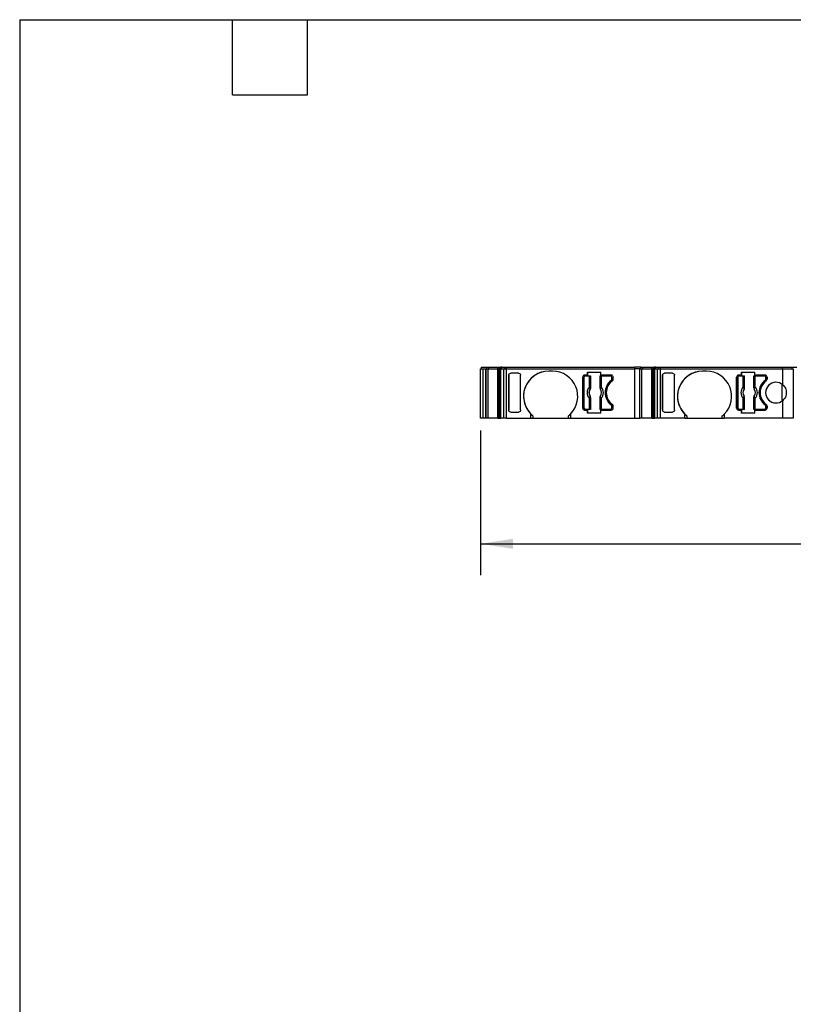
# Model space of a CAD drawing. Header units: millimetres. Extents: x 6 to 273, y 6 to 210.
# Tile 2 of 6: x 6 to 85, y 110 to 210. Entities that reach past the tile are written whole.
import ezdxf

# ---------------------------------------------------------------- set-up
doc = ezdxf.new("R2010")
doc.units = ezdxf.units.MM
doc.linetypes.add('SLD-Solid', pattern=[0])
doc.layers.add('DIMENSIONS', color=140, linetype='SLD-Solid', lineweight=25)
doc.layers.add('TEXT', color=140, linetype='SLD-Solid', lineweight=25)
doc.styles.add('SLDTEXTSTYLE0', font='TXT', dxfattribs={"width": 0.7})
doc.dimstyles.new('SLDDIMSTYLE0', dxfattribs={"dimtxt": 2.158008, "dimasz": 3.302, "dimexe": 0, "dimexo": 0.0625, "dimgap": 0.539502, "dimtad": 0, "dimtih": 1, "dimtoh": 1, "dimrnd": 1e-09, "dimzin": 12, "dimdsep": 46, "dimtxsty": 'SLDTEXTSTYLE0', "dimsah": 1, "dimcen": 0.09, "dimadec": 0, "dimazin": 3, "dimtfac": 1, "dimtofl": 0, "dimtmove": 0, "dimatfit": 3, "dimfxl": 0, "dimfrac": 2, "dimtolj": 1, "dimtzin": 12, "dimarcsym": 0})

# ---------------------------------------------------------------- blocks, each defined once
blk = doc.blocks.new('_D_4')
at = {"layer": 'DIMENSIONS'}
for p, q in [((53.118, 167.837), (53.118, 153.156)), ((133.205, 167.837), (133.205, 153.156)), ((53.118, 156.331), (89.065, 156.331)), ((91.989, 156.331), (91.264, 156.331)), ((91.264, 156.331), (91.264, 152.901)), ((98.401, 156.331), (99.126, 156.331)), ((99.126, 156.331), (99.126, 152.901)), ((133.205, 156.331), (101.325, 156.331)), ((91.264, 152.901), (91.989, 152.901)), ((99.126, 152.901), (98.401, 152.901))]:
    blk.add_line(p, q, dxfattribs=at)
for points in [[(53.118, 156.331), (56.42, 155.823), (56.42, 156.839)], [(133.205, 156.331), (129.903, 156.839), (129.903, 155.823)]]:
    blk.add_solid(points, dxfattribs=at)
at = {"layer": 'DIMENSIONS', "char_height": 2.1167, "attachment_point": 1, "style": 'SLDTEXTSTYLE0'}
for s, insert in [('80.1', (91.989, 159.543)), ('3.15', (91.989, 155.63))]:
    blk.add_mtext(s, dxfattribs=dict(at, insert=insert))

msp = doc.modelspace()

# ---------------------------------------------------------------- linework, layer by layer
for p, q in [((53.118, 169.107), (53.118, 174.107)), ((53.118, 174.107), (53.365, 174.107)), ((53.218, 174.107), (53.218, 174.257)), ((53.218, 174.257), (53.765, 174.257)), ((53.365, 174.107), (53.365, 169.107)), ((53.365, 174.107), (53.665, 174.107)), ((53.665, 169.107), (53.665, 174.107)), ((53.665, 174.107), (53.675, 174.107)), ((53.665, 169.107), (53.665, 174.107)), ((53.675, 169.107), (53.675, 174.107)), ((53.675, 174.107), (53.883, 174.107)), ((53.765, 174.107), (53.765, 174.257)), ((53.765, 174.257), (53.772, 174.257)), ((53.772, 174.107), (53.772, 174.257)), ((53.772, 174.257), (53.961, 174.257)), ((53.883, 169.107), (53.883, 174.107)), ((53.883, 174.107), (54.878, 174.107)), ((53.961, 174.107), (53.961, 174.257)), ((53.961, 174.257), (54.869, 174.257)), ((54.869, 174.107), (54.869, 174.257)), ((54.869, 174.257), (54.911, 174.257)), ((54.878, 169.107), (54.878, 174.107)), ((54.878, 174.107), (54.936, 174.107)), ((54.911, 174.257), (55.056, 174.257)), ((54.936, 174.107), (55.081, 174.107)), ((54.936, 174.007), (55.081, 174.007)), ((54.936, 169.107), (54.936, 174.007)), ((54.959, 174.007), (54.959, 169.107)), ((55.03, 169.107), (55.03, 174.007)), ((55.056, 174.107), (55.056, 174.257)), ((55.056, 174.257), (55.171, 174.257)), ((55.072, 169.107), (55.072, 174.007)), ((55.081, 174.007), (55.081, 174.107)), ((55.081, 174.107), (55.175, 174.107)), ((55.081, 174.007), (55.175, 174.007)), ((55.171, 174.107), (55.171, 174.257)), ((55.29, 174.257), (55.171, 174.257)), ((55.175, 169.107), (55.175, 174.107)), ((55.175, 174.107), (55.477, 174.107)), ((55.29, 174.107), (55.29, 174.257)), ((55.29, 174.257), (55.573, 174.257)), ((55.477, 169.107), (55.477, 174.107)), ((55.477, 174.107), (55.766, 174.107)), ((55.573, 174.107), (55.573, 174.257)), ((55.573, 174.257), (55.766, 174.257)), ((55.766, 174.107), (55.766, 174.257)), ((55.766, 174.257), (68.785, 174.257)), ((55.766, 169.107), (55.766, 174.107)), ((55.766, 174.107), (68.785, 174.107)), ((68.785, 174.107), (68.785, 174.257)), ((69.385, 174.257), (68.785, 174.257)), ((68.785, 169.107), (68.785, 174.107)), ((69.285, 174.107), (68.785, 174.107)), ((69.285, 169.107), (69.285, 174.107)), ((69.285, 174.107), (69.295, 174.107)), ((69.285, 169.107), (69.285, 174.107)), ((69.295, 169.107), (69.295, 174.107)), ((69.295, 174.107), (69.503, 174.107)), ((69.385, 174.107), (69.385, 174.257)), ((69.385, 174.257), (69.392, 174.257)), ((69.385, 174.107), (69.385, 174.257)), ((69.392, 174.107), (69.392, 174.257)), ((69.392, 174.257), (69.581, 174.257)), ((69.503, 169.107), (69.503, 174.107)), ((69.503, 174.107), (70.498, 174.107)), ((69.581, 174.107), (69.581, 174.257)), ((69.581, 174.257), (70.488, 174.257)), ((70.488, 174.107), (70.488, 174.257)), ((70.488, 174.257), (70.53, 174.257)), ((70.498, 169.107), (70.498, 174.107)), ((70.498, 174.107), (70.556, 174.107)), ((70.53, 174.257), (70.675, 174.257)), ((70.556, 174.107), (70.701, 174.107)), ((70.556, 174.007), (70.701, 174.007)), ((70.556, 169.107), (70.556, 174.007)), ((70.579, 174.007), (70.579, 169.107)), ((70.65, 169.107), (70.65, 174.007)), ((70.675, 174.107), (70.675, 174.257)), ((70.675, 174.257), (70.79, 174.257)), ((70.692, 169.107), (70.692, 174.007)), ((70.701, 174.007), (70.701, 174.107)), ((70.701, 174.107), (70.795, 174.107)), ((70.701, 174.007), (70.795, 174.007)), ((70.79, 174.107), (70.79, 174.257)), ((70.91, 174.257), (70.79, 174.257)), ((70.795, 169.107), (70.795, 174.107)), ((70.795, 174.107), (71.096, 174.107)), ((70.91, 174.107), (70.91, 174.257)), ((70.91, 174.257), (71.193, 174.257)), ((71.096, 169.107), (71.096, 174.107)), ((71.096, 174.107), (71.386, 174.107)), ((71.193, 174.107), (71.193, 174.257)), ((71.193, 174.257), (71.386, 174.257)), ((71.386, 174.107), (71.386, 174.257)), ((71.386, 174.257), (83.761, 174.257)), ((71.386, 169.107), (71.386, 174.107)), ((71.386, 174.107), (83.805, 174.107)), ((83.761, 174.107), (83.761, 174.257)), ((83.761, 174.257), (84.762, 174.257)), ((83.805, 172.465), (83.805, 174.107)), ((83.805, 174.107), (84.862, 174.107)), ((84.762, 174.107), (84.762, 174.257)), ((84.762, 174.107), (84.762, 174.257)), ((84.762, 174.257), (85.206, 174.257)), ((84.862, 174.107), (84.862, 169.107)), ((55.978, 173.474), (55.978, 173.456)), ((55.978, 169.89), (55.978, 173.474)), ((55.978, 173.456), (55.978, 169.908)), ((56.986, 173.657), (56.178, 173.657)), ((57.186, 169.908), (57.186, 173.456)), ((60.436, 173.857), (60.036, 173.857)), ((63.486, 173.257), (63.486, 170.107)), ((63.486, 173.257), (63.486, 173.257)), ((63.486, 170.107), (63.486, 173.257)), ((63.611, 173.232), (63.611, 170.132)), ((63.991, 173.457), (63.686, 173.457)), ((63.761, 173.382), (64.17, 173.382)), ((63.991, 173.757), (65.332, 173.757)), ((63.991, 173.757), (63.991, 173.457)), ((63.991, 173.457), (63.991, 173.757)), ((63.991, 173.757), (63.991, 173.757)), ((63.991, 173.457), (63.991, 173.457)), ((64.17, 172.269), (64.17, 173.382)), ((64.17, 173.382), (64.269, 173.382)), ((64.269, 173.382), (64.269, 172.269)), ((64.269, 173.382), (64.279, 173.382)), ((64.279, 172.158), (64.279, 173.382)), ((65.244, 173.382), (65.244, 172.158)), ((65.244, 173.382), (65.253, 173.382)), ((65.253, 172.269), (65.253, 173.382)), ((65.253, 173.382), (65.353, 173.382)), ((65.332, 173.457), (65.332, 173.757)), ((66.386, 173.457), (65.332, 173.457)), ((65.353, 173.382), (65.353, 172.269)), ((65.353, 173.382), (66.311, 173.382)), ((66.461, 173.082), (66.461, 173.232)), ((66.461, 173.232), (66.461, 173.232)), ((66.461, 173.232), (66.461, 173.082)), ((66.461, 173.082), (66.461, 173.082)), ((66.586, 173.057), (66.586, 173.257)), ((71.596, 173.474), (71.596, 173.456)), ((71.596, 169.89), (71.596, 173.474)), ((71.596, 173.456), (71.596, 169.908)), ((72.605, 173.657), (71.796, 173.657)), ((72.805, 169.908), (72.805, 173.456)), ((76.055, 173.857), (75.655, 173.857)), ((79.105, 173.257), (79.105, 170.107)), ((79.105, 173.257), (79.105, 173.257)), ((79.105, 170.107), (79.105, 173.257)), ((79.23, 173.232), (79.23, 170.132)), ((79.61, 173.457), (79.305, 173.457)), ((79.38, 173.382), (79.788, 173.382)), ((79.61, 173.757), (80.951, 173.757)), ((79.61, 173.757), (79.61, 173.457)), ((79.61, 173.457), (79.61, 173.757)), ((79.61, 173.757), (79.61, 173.757)), ((79.61, 173.457), (79.61, 173.457)), ((79.788, 172.269), (79.788, 173.382)), ((79.788, 173.382), (79.888, 173.382)), ((79.888, 173.382), (79.888, 172.269)), ((79.888, 173.382), (79.897, 173.382)), ((79.897, 172.158), (79.897, 173.382)), ((80.863, 173.382), (80.863, 172.158)), ((80.863, 173.382), (80.872, 173.382)), ((80.872, 172.269), (80.872, 173.382)), ((80.872, 173.382), (80.972, 173.382)), ((80.951, 173.457), (80.951, 173.757)), ((82.005, 173.457), (80.951, 173.457)), ((80.972, 173.382), (80.972, 172.269)), ((80.972, 173.382), (81.93, 173.382)), ((82.08, 173.082), (82.08, 173.232)), ((82.08, 173.232), (82.08, 173.232)), ((82.08, 173.232), (82.08, 173.082)), ((82.08, 173.082), (82.08, 173.082)), ((82.205, 173.257), (82.205, 173.057)), ((64.17, 172.269), (64.269, 172.269)), ((65.253, 172.269), (65.353, 172.269)), ((66.381, 172.922), (66.381, 172.922)), ((79.788, 172.269), (79.888, 172.269)), ((80.872, 172.269), (80.972, 172.269)), ((82, 172.922), (82, 172.922)), ((83.716, 170.828), (83.716, 172.536)), ((64.17, 169.982), (64.17, 171.095)), ((64.269, 171.095), (64.17, 171.095)), ((64.269, 171.095), (64.269, 169.982)), ((64.279, 169.982), (64.279, 171.205)), ((65.244, 171.205), (65.244, 169.982)), ((65.253, 169.982), (65.253, 171.095)), ((65.353, 171.095), (65.253, 171.095)), ((65.353, 171.095), (65.353, 169.982)), ((79.788, 169.982), (79.788, 171.095)), ((79.888, 171.095), (79.788, 171.095)), ((79.888, 171.095), (79.888, 169.982)), ((79.897, 169.982), (79.897, 171.205)), ((80.863, 171.205), (80.863, 169.982)), ((80.872, 169.982), (80.872, 171.095)), ((80.972, 171.095), (80.872, 171.095)), ((80.972, 171.095), (80.972, 169.982)), ((63.486, 170.107), (63.486, 170.107)), ((64.17, 169.982), (63.761, 169.982)), ((64.269, 169.982), (64.17, 169.982)), ((64.279, 169.982), (64.269, 169.982)), ((65.253, 169.982), (65.244, 169.982)), ((65.353, 169.982), (65.253, 169.982)), ((66.311, 169.982), (65.353, 169.982)), ((66.381, 170.442), (66.381, 170.442)), ((66.461, 170.132), (66.461, 170.282)), ((66.461, 170.282), (66.461, 170.282)), ((66.461, 170.282), (66.461, 170.132)), ((66.461, 170.132), (66.461, 170.132)), ((66.586, 170.107), (66.586, 170.307)), ((79.105, 170.107), (79.105, 170.107)), ((79.788, 169.982), (79.38, 169.982)), ((79.888, 169.982), (79.788, 169.982)), ((79.897, 169.982), (79.888, 169.982)), ((80.872, 169.982), (80.863, 169.982)), ((80.972, 169.982), (80.872, 169.982)), ((81.93, 169.982), (80.972, 169.982)), ((82, 170.442), (82, 170.442)), ((82.08, 170.132), (82.08, 170.282)), ((82.08, 170.282), (82.08, 170.282)), ((82.08, 170.282), (82.08, 170.132)), ((82.08, 170.132), (82.08, 170.132)), ((82.205, 170.307), (82.205, 170.107)), ((83.805, 169.107), (83.805, 170.899)), ((53.365, 169.107), (53.118, 169.107)), ((53.665, 169.107), (53.365, 169.107)), ((53.675, 169.107), (53.665, 169.107)), ((53.883, 169.107), (53.675, 169.107)), ((54.878, 169.107), (53.883, 169.107)), ((54.878, 169.107), (54.936, 169.107)), ((54.936, 169.107), (54.959, 169.107)), ((54.959, 169.107), (55.03, 169.107)), ((55.03, 169.107), (55.072, 169.107)), ((55.072, 169.107), (55.175, 169.107)), ((55.477, 169.107), (55.175, 169.107)), ((55.766, 169.107), (55.477, 169.107)), ((55.766, 169.107), (58.236, 169.107)), ((55.978, 169.908), (55.978, 169.89)), ((56.178, 169.707), (56.986, 169.707)), ((58.236, 169.107), (58.236, 169.501)), ((58.236, 169.107), (58.436, 169.107)), ((58.436, 169.321), (58.436, 169.107)), ((58.436, 169.107), (62.036, 169.107)), ((62.036, 169.107), (62.036, 169.321)), ((62.036, 169.107), (62.236, 169.107)), ((62.236, 169.501), (62.236, 169.107)), ((62.236, 169.107), (68.785, 169.107)), ((63.686, 169.907), (63.991, 169.907)), ((63.991, 169.907), (63.991, 169.607)), ((63.991, 169.607), (63.991, 169.907)), ((63.991, 169.907), (63.991, 169.907)), ((65.332, 169.607), (63.991, 169.607)), ((63.991, 169.607), (63.991, 169.607)), ((65.332, 169.607), (65.332, 169.907)), ((65.332, 169.907), (66.386, 169.907)), ((68.785, 169.107), (69.285, 169.107)), ((69.295, 169.107), (69.285, 169.107)), ((69.503, 169.107), (69.295, 169.107)), ((70.498, 169.107), (69.503, 169.107)), ((70.498, 169.107), (70.556, 169.107)), ((70.556, 169.107), (70.579, 169.107)), ((70.579, 169.107), (70.65, 169.107)), ((70.65, 169.107), (70.692, 169.107)), ((70.692, 169.107), (70.795, 169.107)), ((71.096, 169.107), (70.795, 169.107)), ((71.386, 169.107), (71.096, 169.107)), ((73.855, 169.107), (71.386, 169.107)), ((71.596, 169.908), (71.596, 169.89)), ((71.796, 169.707), (72.605, 169.707)), ((73.855, 169.107), (73.855, 169.501)), ((73.855, 169.107), (74.055, 169.107)), ((74.055, 169.321), (74.055, 169.107)), ((74.055, 169.107), (77.655, 169.107)), ((77.655, 169.107), (77.655, 169.321)), ((77.655, 169.107), (77.855, 169.107)), ((77.855, 169.501), (77.855, 169.107)), ((83.805, 169.107), (77.855, 169.107)), ((79.305, 169.907), (79.61, 169.907)), ((79.61, 169.907), (79.61, 169.607)), ((79.61, 169.907), (79.61, 169.907)), ((79.61, 169.607), (79.61, 169.907)), ((80.951, 169.607), (79.61, 169.607)), ((79.61, 169.607), (79.61, 169.607)), ((80.951, 169.607), (80.951, 169.907)), ((80.951, 169.907), (82.005, 169.907)), ((84.862, 169.107), (83.805, 169.107))]:
    msp.add_line(p, q)
at = {"flags": 128}
for points in [[(64.243, 172.044), (64.242, 172.045), (64.241, 172.045)], [(64.272, 172.161), (64.276, 172.159), (64.279, 172.158)], [(65.244, 172.158), (65.248, 172.16), (65.25, 172.161)], [(65.281, 172.045), (65.28, 172.045), (65.28, 172.044)], [(79.862, 172.044), (79.861, 172.045), (79.86, 172.045)], [(79.891, 172.161), (79.895, 172.159), (79.897, 172.158)], [(80.863, 172.158), (80.866, 172.16), (80.869, 172.161)], [(80.9, 172.045), (80.899, 172.045), (80.898, 172.044)], [(64.241, 171.319), (64.242, 171.319), (64.243, 171.32)], [(64.279, 171.205), (64.275, 171.204), (64.272, 171.203)], [(65.25, 171.203), (65.247, 171.205), (65.244, 171.205)], [(65.28, 171.32), (65.281, 171.319), (65.281, 171.319)], [(79.86, 171.319), (79.861, 171.319), (79.862, 171.32)], [(79.897, 171.205), (79.894, 171.204), (79.891, 171.203)], [(80.869, 171.203), (80.865, 171.205), (80.863, 171.205)], [(80.898, 171.32), (80.899, 171.319), (80.9, 171.319)]]:
    msp.add_lwpolyline(points, dxfattribs=at)
for centre, radius, start, end in [((60.036, 171.307), 2.55, 90, 225.09914), ((60.036, 171.307), 2.55, 90, 231.13768), ((60.436, 171.307), 2.55, 314.90088, 89.99999), ((63.686, 173.257), 0.2, 90, 180), ((63.686, 173.257), 0.2, 90, 180), ((63.761, 173.232), 0.15, 90, 180), ((66.311, 173.232), 0.15, 0, 90), ((66.311, 173.232), 0.15, 0, 90), ((66.261, 173.082), 0.2, 306.8699, 0), ((66.261, 173.082), 0.2, 306.87005, 0), ((66.386, 173.257), 0.2, 0, 90), ((66.386, 173.057), 0.2, 306.03188, 0), ((75.655, 171.307), 2.55, 90, 225.09914), ((75.655, 171.307), 2.55, 90, 231.13764), ((76.055, 171.307), 2.55, 314.90088, 89.99999), ((79.305, 173.257), 0.2, 90, 180), ((79.305, 173.257), 0.2, 90, 180), ((79.38, 173.232), 0.15, 90, 180), ((81.93, 173.232), 0.15, 0, 90), ((81.93, 173.232), 0.15, 0, 90), ((81.88, 173.082), 0.2, 306.8699, 0), ((81.88, 173.082), 0.2, 306.87005, 0), ((82.005, 173.257), 0.2, 0, 90), ((82.005, 173.057), 0.2, 306.03188, 0), ((64.761, 171.682), 0.833, 135.23629, 224.76371), ((64.761, 171.682), 0.634, 145.08334, 214.91666), ((64.761, 171.682), 0.633, 145.05031, 214.94969), ((64.208, 172.175), 0.066, 289.96147, 346.89449), ((65.315, 172.175), 0.066, 193.10543, 250.03853), ((64.761, 171.682), 0.633, 325.05032, 34.94968), ((64.761, 171.682), 0.634, 325.08334, 34.91666), ((64.761, 171.682), 0.833, 315.23629, 44.76371), ((67.311, 171.682), 1.55, 126.8699, 233.1301), ((67.311, 171.682), 1.55, 126.86988, 233.13012), ((67.386, 171.682), 1.5, 126.03188, 233.96812), ((80.38, 171.682), 0.833, 135.23629, 224.76371), ((80.38, 171.682), 0.634, 145.08334, 214.91666), ((80.38, 171.682), 0.633, 145.05032, 214.94968), ((79.827, 172.175), 0.066, 289.96147, 346.89449), ((80.933, 172.175), 0.066, 193.10543, 250.03853), ((80.38, 171.682), 0.633, 325.05032, 34.94968), ((80.38, 171.682), 0.634, 325.08334, 34.91666), ((80.38, 171.682), 0.833, 315.23629, 44.76371), ((82.93, 171.682), 1.55, 126.8699, 233.1301), ((82.93, 171.682), 1.55, 126.86988, 233.13012), ((83.005, 171.682), 1.5, 126.03188, 233.96812), ((83.105, 171.682), 1.05, 48.19046, 311.80954), ((83.105, 171.682), 1.05, 90, 270), ((64.208, 171.188), 0.066, 13.10551, 70.03853), ((65.315, 171.188), 0.066, 109.96147, 166.89457), ((79.827, 171.188), 0.066, 13.10551, 70.03853), ((80.933, 171.188), 0.066, 109.96147, 166.89457), ((63.686, 170.107), 0.2, 180, 270), ((63.686, 170.107), 0.2, 180, 270.00054), ((63.761, 170.132), 0.15, 180, 270), ((66.311, 170.132), 0.15, 270, 0), ((66.311, 170.132), 0.15, 270.00025, 0), ((66.261, 170.282), 0.2, 0, 53.1301), ((66.261, 170.282), 0.2, 0, 53.12995), ((66.386, 170.107), 0.2, 270, 0), ((66.386, 170.307), 0.2, 0, 53.96812), ((79.305, 170.107), 0.2, 180, 270), ((79.305, 170.107), 0.2, 180, 270.00052), ((79.38, 170.132), 0.15, 180, 270), ((81.93, 170.132), 0.15, 270, 0), ((81.93, 170.132), 0.15, 270.00025, 0), ((81.88, 170.282), 0.2, 0, 53.1301), ((81.88, 170.282), 0.2, 0, 53.12995), ((82.005, 170.107), 0.2, 270, 0), ((82.005, 170.307), 0.2, 0, 53.96812)]:
    msp.add_arc(centre, radius, start, end)
for points, knots in [([(55.978, 173.456), (55.978, 173.504), (55.997, 173.559), (56.075, 173.637), (56.131, 173.657), (56.178, 173.657)], [0, 0, 0, 0, 0.5, 0.5, 1, 1, 1, 1]), ([(56.986, 173.657), (57.033, 173.657), (57.089, 173.637), (57.167, 173.559), (57.186, 173.504), (57.186, 173.456)], [0, 0, 0, 0, 0.5, 0.5, 1, 1, 1, 1]), ([(71.596, 173.456), (71.596, 173.504), (71.616, 173.559), (71.694, 173.637), (71.749, 173.657), (71.796, 173.657)], [0, 0, 0, 0, 0.5, 0.5, 1, 1, 1, 1]), ([(72.605, 173.657), (72.652, 173.657), (72.707, 173.637), (72.785, 173.559), (72.805, 173.504), (72.805, 173.456)], [0, 0, 0, 0, 0.5, 0.5, 1, 1, 1, 1]), ([(64.272, 172.161), (64.272, 172.144), (64.271, 172.103), (64.253, 172.067), (64.241, 172.045)], [0, 0, 0, 0, 0.389276, 1, 1, 1, 1]), ([(64.243, 172.044), (64.247, 172.05), (64.25, 172.055), (64.253, 172.061), (64.256, 172.066), (64.259, 172.072), (64.262, 172.078), (64.265, 172.084), (64.267, 172.09), (64.269, 172.096), (64.27, 172.099), (64.271, 172.102), (64.272, 172.105), (64.273, 172.112), (64.275, 172.118), (64.276, 172.124), (64.276, 172.127), (64.277, 172.131), (64.277, 172.134), (64.278, 172.142), (64.279, 172.15), (64.279, 172.158)], [0, 0, 0, 0, 0.0000193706, 0.0000193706, 0.0000193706, 0.0000387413, 0.0000387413, 0.0000387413, 0.0000581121, 0.0000581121, 0.0000581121, 0.0000677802, 0.0000677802, 0.0000677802, 0.0000871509, 0.0000871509, 0.0000871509, 0.0000968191, 0.0000968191, 0.0000968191, 0.0001214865, 0.0001214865, 0.0001214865, 0.0001214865]), ([(65.244, 172.158), (65.244, 172.152), (65.244, 172.146), (65.245, 172.139), (65.245, 172.133), (65.246, 172.126), (65.248, 172.12), (65.249, 172.114), (65.25, 172.107), (65.252, 172.101), (65.253, 172.098), (65.254, 172.095), (65.255, 172.092), (65.257, 172.086), (65.26, 172.08), (65.263, 172.074), (65.264, 172.071), (65.265, 172.068), (65.267, 172.065), (65.271, 172.058), (65.275, 172.051), (65.28, 172.044)], [0, 0, 0, 0, 0.0000193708, 0.0000193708, 0.0000193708, 0.0000387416, 0.0000387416, 0.0000387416, 0.0000581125, 0.0000581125, 0.0000581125, 0.0000677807, 0.0000677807, 0.0000677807, 0.0000871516, 0.0000871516, 0.0000871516, 0.0000968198, 0.0000968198, 0.0000968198, 0.0001214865, 0.0001214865, 0.0001214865, 0.0001214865]), ([(65.292, 172.113), (65.289, 172.106), (65.282, 172.089), (65.277, 172.065), (65.28, 172.052), (65.281, 172.045)], [0, 0, 0, 0, 0.265902, 0.599333, 1, 1, 1, 1]), ([(65.353, 172.269), (65.348, 172.254), (65.338, 172.225), (65.322, 172.183), (65.306, 172.144), (65.297, 172.123), (65.292, 172.113)], [0, 0, 0, 0, 0.251221, 0.500849, 0.763425, 1, 1, 1, 1]), ([(79.891, 172.161), (79.89, 172.144), (79.889, 172.103), (79.871, 172.067), (79.86, 172.045)], [0, 0, 0, 0, 0.389276, 1, 1, 1, 1]), ([(79.862, 172.044), (79.865, 172.05), (79.869, 172.055), (79.872, 172.061), (79.875, 172.066), (79.878, 172.072), (79.881, 172.078), (79.883, 172.084), (79.885, 172.09), (79.887, 172.096), (79.889, 172.099), (79.889, 172.102), (79.89, 172.105), (79.892, 172.112), (79.893, 172.118), (79.895, 172.124), (79.895, 172.127), (79.896, 172.131), (79.896, 172.134), (79.897, 172.142), (79.897, 172.15), (79.897, 172.158)], [0, 0, 0, 0, 0.0000193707, 0.0000193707, 0.0000193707, 0.0000387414, 0.0000387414, 0.0000387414, 0.0000581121, 0.0000581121, 0.0000581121, 0.0000677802, 0.0000677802, 0.0000677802, 0.000087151, 0.000087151, 0.000087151, 0.0000968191, 0.0000968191, 0.0000968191, 0.0001214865, 0.0001214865, 0.0001214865, 0.0001214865]), ([(80.863, 172.158), (80.863, 172.152), (80.863, 172.146), (80.863, 172.139), (80.864, 172.133), (80.865, 172.126), (80.866, 172.12), (80.868, 172.114), (80.869, 172.107), (80.871, 172.101), (80.872, 172.098), (80.873, 172.095), (80.874, 172.092), (80.876, 172.086), (80.879, 172.08), (80.881, 172.074), (80.883, 172.071), (80.884, 172.068), (80.886, 172.065), (80.889, 172.058), (80.894, 172.051), (80.898, 172.044)], [0, 0, 0, 0, 0.0000193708, 0.0000193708, 0.0000193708, 0.0000387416, 0.0000387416, 0.0000387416, 0.0000581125, 0.0000581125, 0.0000581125, 0.0000677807, 0.0000677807, 0.0000677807, 0.0000871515, 0.0000871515, 0.0000871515, 0.0000968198, 0.0000968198, 0.0000968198, 0.0001214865, 0.0001214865, 0.0001214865, 0.0001214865]), ([(80.911, 172.113), (80.908, 172.106), (80.901, 172.089), (80.895, 172.065), (80.898, 172.052), (80.9, 172.045)], [0, 0, 0, 0, 0.2659023, 0.5993334, 1, 1, 1, 1]), ([(80.972, 172.269), (80.967, 172.254), (80.956, 172.225), (80.941, 172.183), (80.925, 172.144), (80.915, 172.123), (80.911, 172.113)], [0, 0, 0, 0, 0.251221, 0.500849, 0.763425, 1, 1, 1, 1]), ([(83.805, 172.465), (83.902, 172.378), (83.992, 172.264), (84.118, 171.994), (84.155, 171.838), (84.155, 171.525), (84.118, 171.37), (83.992, 171.1), (83.902, 170.986), (83.805, 170.899)], [0, 0, 0, 0, 0.25, 0.25, 0.5, 0.5, 0.75, 0.75, 1, 1, 1, 1]), ([(64.17, 171.095), (64.175, 171.11), (64.185, 171.139), (64.201, 171.181), (64.216, 171.22), (64.226, 171.241), (64.231, 171.25)], [0, 0, 0, 0, 0.251221, 0.500849, 0.763425, 1, 1, 1, 1]), ([(64.231, 171.25), (64.234, 171.258), (64.241, 171.275), (64.246, 171.299), (64.243, 171.312), (64.241, 171.319)], [0, 0, 0, 0, 0.265902, 0.599333, 1, 1, 1, 1]), ([(64.279, 171.205), (64.279, 171.212), (64.279, 171.218), (64.278, 171.225), (64.277, 171.231), (64.276, 171.238), (64.275, 171.244), (64.274, 171.25), (64.272, 171.257), (64.27, 171.263), (64.27, 171.266), (64.269, 171.269), (64.267, 171.272), (64.265, 171.278), (64.263, 171.284), (64.26, 171.29), (64.259, 171.293), (64.257, 171.296), (64.256, 171.299), (64.252, 171.306), (64.248, 171.313), (64.243, 171.32)], [0, 0, 0, 0, 0.0000193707, 0.0000193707, 0.0000193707, 0.0000387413, 0.0000387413, 0.0000387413, 0.0000581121, 0.0000581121, 0.0000581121, 0.0000677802, 0.0000677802, 0.0000677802, 0.0000871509, 0.0000871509, 0.0000871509, 0.0000968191, 0.0000968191, 0.0000968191, 0.0001214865, 0.0001214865, 0.0001214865, 0.0001214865]), ([(65.28, 171.32), (65.276, 171.314), (65.273, 171.309), (65.269, 171.303), (65.266, 171.298), (65.263, 171.292), (65.261, 171.286), (65.258, 171.28), (65.256, 171.274), (65.254, 171.268), (65.253, 171.265), (65.252, 171.262), (65.251, 171.259), (65.249, 171.252), (65.248, 171.246), (65.247, 171.24), (65.246, 171.236), (65.246, 171.233), (65.245, 171.23), (65.244, 171.222), (65.244, 171.214), (65.244, 171.205)], [0, 0, 0, 0, 0.0000193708, 0.0000193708, 0.0000193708, 0.0000387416, 0.0000387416, 0.0000387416, 0.0000581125, 0.0000581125, 0.0000581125, 0.0000677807, 0.0000677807, 0.0000677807, 0.0000871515, 0.0000871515, 0.0000871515, 0.0000968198, 0.0000968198, 0.0000968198, 0.0001214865, 0.0001214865, 0.0001214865, 0.0001214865]), ([(65.25, 171.203), (65.251, 171.22), (65.252, 171.261), (65.27, 171.297), (65.281, 171.319)], [0, 0, 0, 0, 0.389276, 1, 1, 1, 1]), ([(79.788, 171.095), (79.793, 171.11), (79.804, 171.139), (79.819, 171.181), (79.835, 171.22), (79.845, 171.241), (79.849, 171.25)], [0, 0, 0, 0, 0.251221, 0.500849, 0.763425, 1, 1, 1, 1]), ([(79.849, 171.25), (79.852, 171.258), (79.859, 171.275), (79.865, 171.299), (79.862, 171.312), (79.86, 171.319)], [0, 0, 0, 0, 0.265902, 0.599333, 1, 1, 1, 1]), ([(79.897, 171.205), (79.897, 171.212), (79.897, 171.218), (79.897, 171.225), (79.896, 171.231), (79.895, 171.238), (79.894, 171.244), (79.892, 171.25), (79.891, 171.257), (79.889, 171.263), (79.888, 171.266), (79.887, 171.269), (79.886, 171.272), (79.884, 171.278), (79.881, 171.284), (79.879, 171.29), (79.877, 171.293), (79.876, 171.296), (79.874, 171.299), (79.871, 171.306), (79.866, 171.313), (79.862, 171.32)], [0, 0, 0, 0, 0.0000193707, 0.0000193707, 0.0000193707, 0.0000387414, 0.0000387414, 0.0000387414, 0.0000581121, 0.0000581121, 0.0000581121, 0.0000677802, 0.0000677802, 0.0000677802, 0.000087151, 0.000087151, 0.000087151, 0.0000968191, 0.0000968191, 0.0000968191, 0.0001214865, 0.0001214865, 0.0001214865, 0.0001214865]), ([(80.898, 171.32), (80.895, 171.314), (80.891, 171.309), (80.888, 171.303), (80.885, 171.298), (80.882, 171.292), (80.879, 171.286), (80.877, 171.28), (80.875, 171.274), (80.873, 171.268), (80.871, 171.265), (80.871, 171.262), (80.87, 171.259), (80.868, 171.252), (80.867, 171.246), (80.865, 171.24), (80.865, 171.236), (80.864, 171.233), (80.864, 171.23), (80.863, 171.222), (80.863, 171.214), (80.863, 171.205)], [0, 0, 0, 0, 0.0000193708, 0.0000193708, 0.0000193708, 0.0000387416, 0.0000387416, 0.0000387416, 0.0000581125, 0.0000581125, 0.0000581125, 0.0000677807, 0.0000677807, 0.0000677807, 0.0000871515, 0.0000871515, 0.0000871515, 0.0000968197, 0.0000968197, 0.0000968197, 0.0001214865, 0.0001214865, 0.0001214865, 0.0001214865]), ([(80.869, 171.203), (80.87, 171.22), (80.871, 171.261), (80.889, 171.297), (80.9, 171.319)], [0, 0, 0, 0, 0.389276, 1, 1, 1, 1]), ([(56.178, 169.707), (56.131, 169.707), (56.075, 169.727), (55.997, 169.805), (55.978, 169.86), (55.978, 169.908)], [0, 0, 0, 0, 0.5, 0.5, 1, 1, 1, 1]), ([(57.186, 169.908), (57.186, 169.86), (57.167, 169.805), (57.089, 169.727), (57.033, 169.707), (56.986, 169.707)], [0, 0, 0, 0, 0.5, 0.5, 1, 1, 1, 1]), ([(71.796, 169.707), (71.749, 169.707), (71.694, 169.727), (71.616, 169.805), (71.596, 169.86), (71.596, 169.908)], [0, 0, 0, 0, 0.5, 0.5, 1, 1, 1, 1]), ([(72.805, 169.908), (72.805, 169.86), (72.785, 169.805), (72.707, 169.727), (72.652, 169.707), (72.605, 169.707)], [0, 0, 0, 0, 0.5, 0.5, 1, 1, 1, 1])]:
    msp.add_open_spline(points, degree=3, knots=knots)
for points in [[(64.17, 172.269), (64.189, 172.212), (64.211, 172.155), (64.231, 172.113)], [(64.231, 172.113), (64.245, 172.083), (64.248, 172.06), (64.241, 172.045)], [(64.269, 172.269), (64.269, 172.23), (64.27, 172.191), (64.272, 172.161)], [(65.25, 172.161), (65.249, 172.117), (65.261, 172.077), (65.281, 172.045)], [(65.25, 172.161), (65.253, 172.191), (65.253, 172.23), (65.253, 172.269)], [(79.788, 172.269), (79.807, 172.212), (79.83, 172.155), (79.849, 172.113)], [(79.849, 172.113), (79.863, 172.083), (79.867, 172.06), (79.86, 172.045)], [(79.888, 172.269), (79.888, 172.23), (79.889, 172.191), (79.891, 172.161)], [(80.869, 172.161), (80.868, 172.117), (80.879, 172.077), (80.9, 172.045)], [(80.869, 172.161), (80.871, 172.191), (80.872, 172.23), (80.872, 172.269)], [(64.272, 171.203), (64.274, 171.247), (64.262, 171.286), (64.241, 171.319)], [(64.272, 171.203), (64.27, 171.173), (64.269, 171.134), (64.269, 171.095)], [(65.253, 171.095), (65.253, 171.134), (65.253, 171.173), (65.25, 171.203)], [(65.292, 171.25), (65.278, 171.281), (65.275, 171.304), (65.281, 171.319)], [(65.353, 171.095), (65.334, 171.152), (65.312, 171.209), (65.292, 171.25)], [(79.891, 171.203), (79.892, 171.247), (79.881, 171.286), (79.86, 171.319)], [(79.891, 171.203), (79.889, 171.173), (79.888, 171.134), (79.888, 171.095)], [(80.872, 171.095), (80.872, 171.134), (80.871, 171.173), (80.869, 171.203)], [(80.911, 171.25), (80.897, 171.281), (80.893, 171.304), (80.9, 171.319)], [(80.972, 171.095), (80.953, 171.152), (80.93, 171.209), (80.911, 171.25)], [(58.236, 169.501), (58.3, 169.438), (58.367, 169.378), (58.436, 169.321)], [(62.036, 169.321), (62.106, 169.378), (62.173, 169.438), (62.236, 169.501)], [(73.855, 169.501), (73.918, 169.438), (73.985, 169.378), (74.055, 169.321)], [(77.655, 169.321), (77.725, 169.378), (77.792, 169.438), (77.855, 169.501)]]:
    msp.add_open_spline(points, degree=3)
at = {"layer": 'TEXT'}
for p, q in [((6.35, 209.55), (273.05, 209.55)), ((6.35, 209.55), (6.35, 6.35)), ((27.94, 201.93), (27.94, 209.55)), ((35.56, 201.93), (35.56, 209.55)), ((27.94, 201.93), (35.56, 201.93))]:
    msp.add_line(p, q, dxfattribs=at)

# ---------------------------------------------------------------- dimensions: what is measured, and where the dimension line sits
at = {"layer": 'DIMENSIONS'}
dim = msp.add_linear_dim(base=(133.205, 156.331), p1=(53.118, 169.107), p2=(133.205, 169.107), dimstyle='SLDDIMSTYLE0', dxfattribs=at)
dim.commit()
dim.dimension.update_dxf_attribs({"geometry": '_D_4', "text_midpoint": (95.195, 156.331), "dimtype": 160})

doc.saveas('drawing.dxf')
